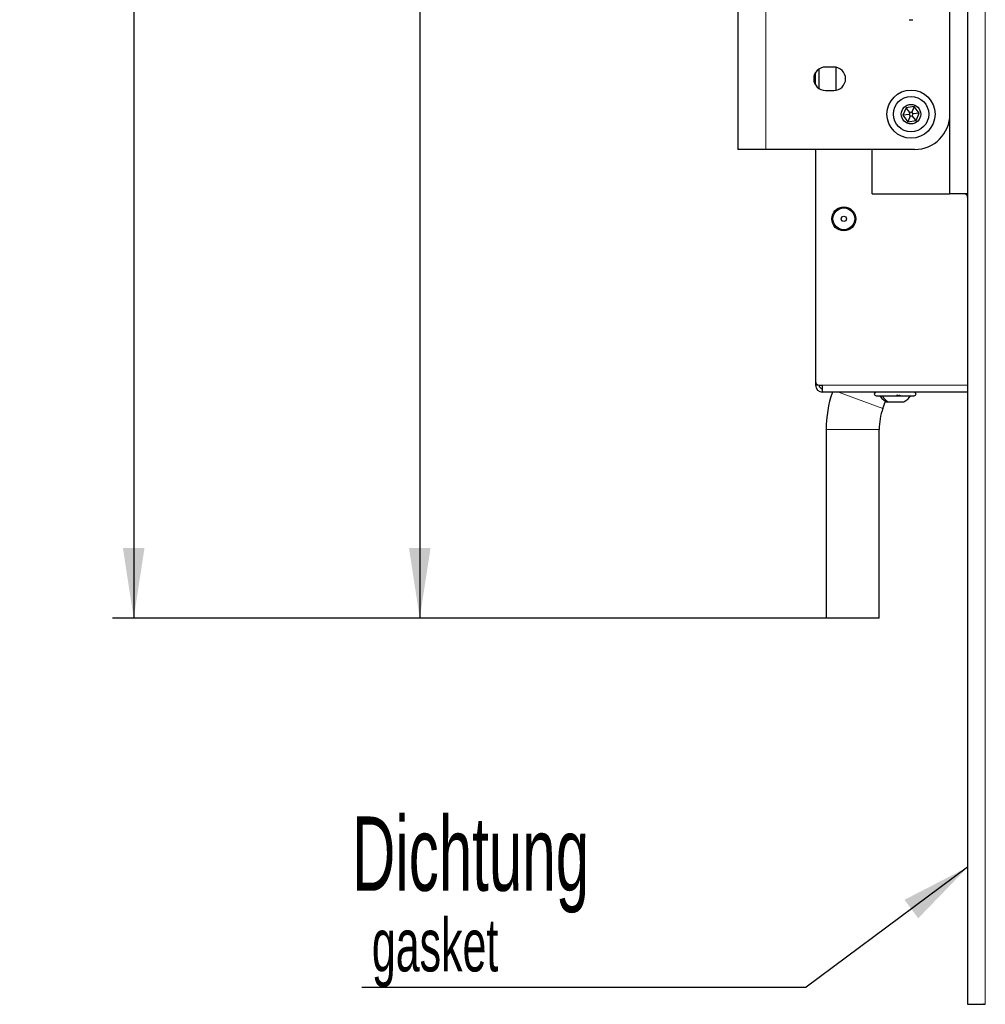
# Paper-space layout 'Blatt3' of a CAD drawing. Header units: millimetres. Extents: x 5 to 418, y 2 to 292.
# Tile 52 of 73: x 176 to 222, y 102 to 149. Entities that reach past the tile are written whole.
import ezdxf

# ---------------------------------------------------------------- set-up
doc = ezdxf.new("R2010")
doc.units = ezdxf.units.MM
doc.layers.add('SLD-0', color=7, linetype='Continuous')
doc.styles.add('SLDTEXTSTYLE0', font='TXT', dxfattribs={"width": 0.605})
doc.dimstyles.new('SLDDIMSTYLE1', dxfattribs={"dimtxt": 3.5, "dimasz": 3.302, "dimexe": 0, "dimexo": 0.0625, "dimgap": 0.875, "dimtad": 1, "dimlfac": 6, "dimrnd": 1e-09, "dimzin": 12, "dimdsep": 46, "dimtxsty": 'SLDTEXTSTYLE0', "dimsah": 1, "dimcen": 0.09, "dimadec": 0, "dimazin": 3, "dimtfac": 1, "dimtofl": 0, "dimtmove": 0, "dimatfit": 3, "dimfxl": 1, "dimfrac": 2, "dimtolj": 1, "dimtzin": 12, "dimarcsym": 0})
doc.dimstyles.new('SLDDIMSTYLE2', dxfattribs={"dimtxt": 3.5, "dimasz": 3.302, "dimexe": 0, "dimexo": 0.0625, "dimgap": 0.875, "dimtad": 1, "dimdec": 1, "dimlfac": 6, "dimrnd": 1e-09, "dimzin": 12, "dimdsep": 46, "dimtxsty": 'SLDTEXTSTYLE0', "dimsah": 1, "dimcen": 0.09, "dimadec": 0, "dimazin": 3, "dimtfac": 1, "dimtofl": 0, "dimtmove": 0, "dimatfit": 3, "dimfxl": 1, "dimfrac": 2, "dimtolj": 1, "dimtzin": 12, "dimarcsym": 0})
doc.dimstyles.new('SLDDIMSTYLE3', dxfattribs={"dimtxt": 0.18, "dimasz": 3.302, "dimexe": 0, "dimexo": 0.0625, "dimgap": 0, "dimtad": 0, "dimtih": 1, "dimtoh": 1, "dimdec": 0, "dimrnd": 1e-09, "dimzin": 0, "dimdsep": 46, "dimtxsty": 'Standard', "dimsah": 1, "dimcen": 0.09, "dimadec": 0, "dimazin": 0, "dimtfac": 3.302, "dimtdec": 0, "dimtofl": 0, "dimtmove": 0, "dimatfit": 3, "dimfxl": 1, "dimfrac": 2, "dimtolj": 1, "dimtzin": 0, "dimarcsym": 0})

# ---------------------------------------------------------------- blocks, each defined once
blk = doc.blocks.new('_D_15')
at = {"layer": 'SLD-0', "color": 7}
for p, q in [((216.251, 238.018), (193.937, 238.018)), ((194.937, 238.018), (194.937, 120.518)), ((214.084, 120.518), (193.937, 120.518))]:
    blk.add_line(p, q, dxfattribs=at)
for points in [[(194.937, 238.018), (194.429, 234.716), (195.445, 234.716)], [(194.937, 120.518), (195.445, 123.82), (194.429, 123.82)]]:
    blk.add_solid(points, dxfattribs=at)
at = {"layer": 'SLD-0', "color": 7, "insert": (190.425, 175.258), "char_height": 3.5, "attachment_point": 1, "rotation": 90, "style": 'SLDTEXTSTYLE0'}
blk.add_mtext('705', dxfattribs=at)
blk = doc.blocks.new('_D_16')
at = {"layer": 'SLD-0', "color": 7}
for p, q in [((220.751, 248.16), (180.46, 248.16)), ((181.46, 248.16), (181.46, 120.518)), ((214.334, 120.518), (180.46, 120.518))]:
    blk.add_line(p, q, dxfattribs=at)
for centre, start, end in [((178.774, 184.983), 63.4349, 116.5651), ((178.774, 183.695), 243.4349, 296.5651)]:
    blk.add_arc(centre, 6.006, start, end, dxfattribs=at)
for points in [[(181.46, 248.16), (180.952, 244.858), (181.968, 244.858)], [(181.46, 120.518), (181.968, 123.82), (180.952, 123.82)]]:
    blk.add_solid(points, dxfattribs=at)
at = {"layer": 'SLD-0', "color": 7, "insert": (176.948, 178.323), "char_height": 3.5, "attachment_point": 1, "rotation": 90, "style": 'SLDTEXTSTYLE0'}
blk.add_mtext('765,9', dxfattribs=at)
blk = doc.blocks.new('SW_NOTE_0_2')
at = {"layer": 'SLD-0', "color": 0}
blk.add_line((-20.933, 0), (0, 0), dxfattribs=at)
at = {"layer": 'SLD-0', "color": 0, "attachment_point": 1, "style": 'SLDTEXTSTYLE0'}
for s, insert, char_height in [('Dichtung', (-21.401, 8.037), 3.5), ('gasket', (-20.463, 3.238), 2.5)]:
    blk.add_mtext(s, dxfattribs=dict(at, insert=insert, char_height=char_height))

psp = doc.layouts.new('Blatt3')

# ---------------------------------------------------------------- linework, layer by layer
at = {"color": 7, "linetype": 'Continuous', "lineweight": 25}
for p, q in [((220.7512, 248.1598), (220.7512, 102.3264)), ((219.9178, 140.5181), (219.9178, 238.0181)), ((209.9178, 162.6014), (209.9178, 142.6014)), ((218.0012, 148.7181), (218.1678, 148.7181)), ((213.5845, 145.6437), (213.5845, 146.2258)), ((213.7512, 145.4738), (213.7512, 146.3957)), ((214.4512, 146.4848), (214.0512, 146.4848)), ((214.5428, 146.4771), (214.5428, 145.3924)), ((214.0512, 145.3848), (214.4512, 145.3848)), ((217.8481, 144.5718), (217.7032, 144.2152)), ((218.2294, 144.6247), (217.8481, 144.5718)), ((218.0254, 144.344), (217.8481, 144.5718)), ((218.0254, 144.344), (217.9892, 144.2549)), ((218.1207, 144.3572), (218.0254, 144.344)), ((218.2294, 144.6247), (218.1207, 144.3572)), ((218.1798, 144.2813), (218.1207, 144.3572)), ((218.1436, 144.1921), (218.1798, 144.2813)), ((218.4658, 144.3209), (218.1798, 144.2813)), ((218.4658, 144.3209), (218.2294, 144.6247)), ((218.3209, 143.9643), (218.4658, 144.3209)), ((217.9892, 144.2549), (217.7032, 144.2152)), ((217.7032, 144.2152), (217.9396, 143.9115)), ((218.0483, 144.1789), (217.9396, 143.9115)), ((217.9396, 143.9115), (218.3209, 143.9643)), ((217.9892, 144.2549), (218.0483, 144.1789)), ((218.0483, 144.1789), (218.1436, 144.1921)), ((218.3209, 143.9643), (218.1436, 144.1921)), ((211.2512, 142.6014), (209.9178, 142.6014)), ((218.2512, 142.6014), (211.2512, 142.6014)), ((213.5845, 142.6014), (213.5845, 131.6681)), ((216.2512, 140.5181), (216.2512, 142.6014)), ((216.2512, 140.5181), (219.9178, 140.5181)), ((220.7512, 140.5181), (219.9178, 140.5181)), ((213.5845, 131.6681), (213.5845, 131.5014)), ((213.7512, 131.5014), (213.9178, 131.5014)), ((213.9178, 131.1681), (213.9178, 131.5014)), ((220.7512, 131.1681), (213.9178, 131.1681)), ((216.439, 131.0014), (216.5844, 131.0014)), ((216.5844, 131.0014), (218.239, 131.0014)), ((216.7604, 130.405), (216.8828, 130.7412)), ((216.8828, 130.7413), (216.9266, 130.7098)), ((216.9265, 130.7098), (216.9932, 130.7098)), ((216.9932, 130.7098), (217.7515, 130.7098)), ((214.0845, 129.4075), (214.0845, 120.5181)), ((216.5845, 120.5181), (216.5845, 129.4075)), ((216.5845, 120.5181), (214.0845, 120.5181)), ((220.7512, 102.3264), (221.5012, 102.3264)), ((221.5012, 102.3264), (221.5845, 102.3306)), ((221.5345, 102.3264), (221.5012, 102.3264)), ((221.5345, 102.3264), (221.5845, 102.3306))]:
    psp.add_line(p, q, dxfattribs=at)
at = {"color": 7, "linetype": 'Continuous', "lineweight": 18}
for p, q in [((221.5845, 102.3306), (221.5845, 248.1556)), ((211.2512, 162.6014), (211.2512, 142.6014)), ((213.7512, 131.5014), (213.5845, 131.5014)), ((220.7512, 131.5014), (213.9178, 131.5014)), ((216.7604, 130.405), (214.6639, 131.1681)), ((216.5845, 129.4075), (214.0845, 129.4075))]:
    psp.add_line(p, q, dxfattribs=at)
at = {"color": 7, "linetype": 'Continuous', "lineweight": 25}
for centre, radius in [((218.0845, 144.2681), 1.1333), ((218.0845, 144.2681), 0.8333), ((218.0845, 144.2681), 0.4583), ((214.9178, 139.3348), 0.5667), ((214.9178, 139.3348), 0.5167), ((214.9178, 139.3348), 0.125)]:
    psp.add_circle(centre, radius, dxfattribs=at)
for centre, radius, start, end in [((214.0512, 145.9348), 0.55, 90, 270), ((214.4512, 145.9348), 0.55, 270, 90), ((218.2512, 144.2681), 1.6667, 270, 0), ((220.5845, 140.3514), 0.1667, 0, 90), ((213.7512, 131.6681), 0.1667, 180, 270), ((213.9178, 131.5014), 0.3333, 180, 270), ((213.9178, 131.5014), 0.1667, 180, 270), ((219.5012, 129.4075), 5.4167, 161.03199, 180), ((216.439, 131.0848), 0.0833, 90, 270), ((218.239, 131.0848), 0.0833, 270, 90), ((219.5012, 129.4075), 2.9167, 160, 180)]:
    psp.add_arc(centre, radius, start, end, dxfattribs=at)
for points, knots in [([(216.6057, 131.0014), (216.6508, 130.9436), (216.741, 130.828), (216.8647, 130.7492), (216.9265, 130.7098)], [0, 0, 0, 0, 0.5, 1, 1, 1, 1]), ([(217.5479, 131.0299), (217.5491, 131.026), (217.5514, 131.0183), (217.5452, 131.0091), (217.5313, 131.0029), (217.51, 131.0007), (217.4843, 131.0029), (217.4583, 131.009), (217.4348, 131.0182), (217.4235, 131.026), (217.4179, 131.0299)], [0, 0, 0, 0, 0.1251933, 0.24943846, 0.37427938, 0.49902445, 0.62386859, 0.74936876, 0.87443044, 1, 1, 1, 1]), ([(217.7514, 130.7098), (217.8132, 130.7492), (217.9369, 130.828), (218.0271, 130.9436), (218.0722, 131.0014)], [0, 0, 0, 0, 0.5, 1, 1, 1, 1]), ([(217.7515, 130.7098), (217.8133, 130.7492), (217.937, 130.828), (218.0272, 130.9436), (218.0723, 131.0014)], [0, 0, 0, 0, 0.5, 1, 1, 1, 1])]:
    psp.add_open_spline(points, degree=3, knots=knots, dxfattribs=at)
at = {"color": 7, "linetype": 'Continuous', "lineweight": 18}
psp.add_open_spline([(216.7242, 131.0014), (216.762, 130.9436), (216.8376, 130.828), (216.9413, 130.7492), (216.9932, 130.7098)], degree=3, dxfattribs=at)

# ---------------------------------------------------------------- block references
at = {"layer": 'SLD-0'}
psp.add_blockref('SW_NOTE_0_2', (213.1452, 103.1384), dxfattribs=at)

# ---------------------------------------------------------------- dimensions: what is measured, and where the dimension line sits
at = {"layer": 'SLD-0', "color": 7}
dim = psp.add_linear_dim(base=(181.4596, 120.5181), p1=(220.7512, 248.1598), p2=(214.3345, 120.5181), angle=90, text='(<>)', dimstyle='SLDDIMSTYLE2', dxfattribs=at)
dim.commit()
dim.dimension.update_dxf_attribs({"geometry": '_D_16', "text_midpoint": (181.4596, 184.3389), "dimtype": 160})
dim = psp.add_linear_dim(base=(194.9371, 120.5181), p1=(216.2512, 238.0181), p2=(214.0845, 120.5181), angle=90, dimstyle='SLDDIMSTYLE1', dxfattribs=at)
dim.commit()
dim.dimension.update_dxf_attribs({"geometry": '_D_15', "text_midpoint": (194.9371, 179.2681), "dimtype": 160})

# ---------------------------------------------------------------- leaders
at = {"layer": 'SLD-0'}
psp.add_leader([(220.7512, 108.7826), (213.1452, 103.1384)], dimstyle='SLDDIMSTYLE3', dxfattribs=at)

doc.saveas('drawing.dxf')
